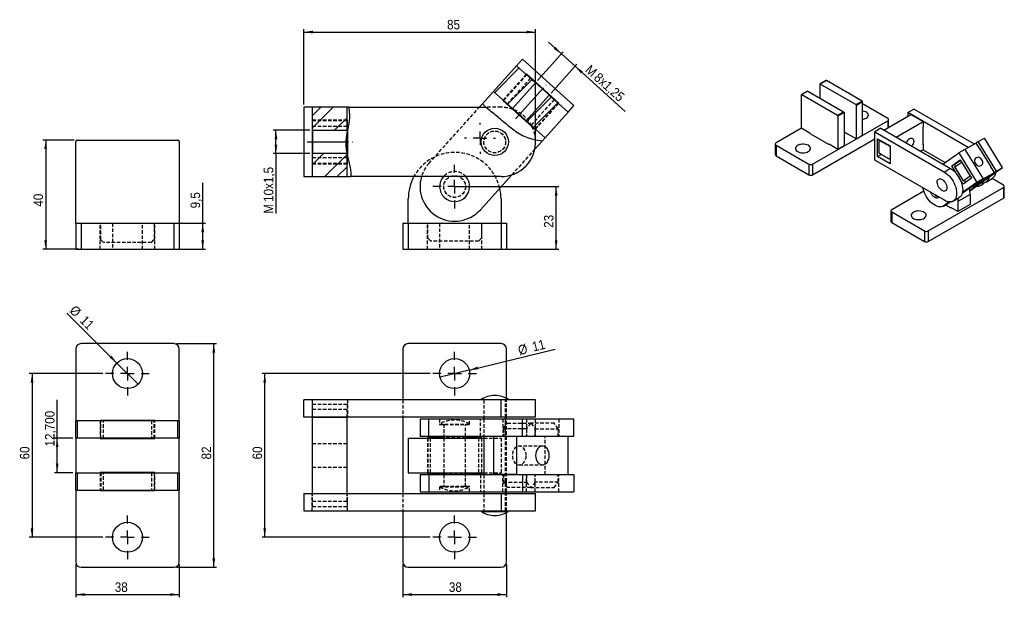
# Model space of a CAD drawing. Extents: x 29 to 390, y 68 to 280.
import ezdxf

# ---------------------------------------------------------------- set-up
doc = ezdxf.new("R2010")
doc.units = 0
for name, pattern in [('SLD-MISTA-LONGA', [19.05, 15.24, -1.27, 1.27, -1.27]), ('SLD-SÓLIDA', [0]), ('SLD-TRACEJADA', [1.905, 1.27, -0.635])]:
    doc.linetypes.add(name, pattern=pattern)
doc.layers.get('0').update_dxf_attribs({"linetype": 'CONTINUOUS'})
doc.styles.add('SLDTEXTSTYLE0', font='GOTHIC.TTF', dxfattribs={"width": 0.913})
doc.dimstyles.new('SLDDIMSTYLE0', dxfattribs={"dimtxt": 3.5, "dimasz": 3.302, "dimexe": 0, "dimexo": 0.0625, "dimgap": 0.875, "dimtad": 1, "dimrnd": 1e-09, "dimzin": 12, "dimtxsty": 'SLDTEXTSTYLE0', "dimsah": 1, "dimcen": 0.09, "dimazin": 3, "dimtfac": 1, "dimtofl": 0, "dimtmove": 0, "dimatfit": 3, "dimtolj": 1, "dimtzin": 12})
doc.dimstyles.new('SLDDIMSTYLE1', dxfattribs={"dimtxt": 3.5, "dimasz": 3.302, "dimexe": 0, "dimexo": 0.0625, "dimgap": 0.875, "dimtad": 1, "dimrnd": 1e-09, "dimzin": 12, "dimtxsty": 'SLDTEXTSTYLE0', "dimblk1": 'NONE', "dimsah": 1, "dimcen": 0, "dimazin": 3, "dimtfac": 1, "dimtmove": 0, "dimatfit": 3, "dimtolj": 1, "dimtzin": 12})
doc.dimstyles.new('SLDDIMSTYLE2', dxfattribs={"dimtxt": 3.5, "dimasz": 3.302, "dimexe": 0, "dimexo": 0.0625, "dimgap": 0.875, "dimtad": 1, "dimdec": 1, "dimrnd": 1e-09, "dimzin": 12, "dimtxsty": 'SLDTEXTSTYLE0', "dimsah": 1, "dimcen": 0.09, "dimazin": 3, "dimtfac": 1, "dimtdec": 1, "dimtofl": 0, "dimtmove": 0, "dimatfit": 3, "dimtolj": 1, "dimtzin": 12})
doc.dimstyles.new('SLDDIMSTYLE3', dxfattribs={"dimtxt": 3.5, "dimasz": 3.302, "dimexe": 0, "dimexo": 0.0625, "dimgap": 0.875, "dimtad": 1, "dimdec": 1, "dimrnd": 1e-09, "dimzin": 12, "dimtxsty": 'SLDTEXTSTYLE0', "dimsah": 1, "dimcen": 0.09, "dimazin": 3, "dimtfac": 1, "dimtofl": 0, "dimtmove": 0, "dimatfit": 3, "dimtolj": 1, "dimtzin": 12})
doc.dimstyles.new('SLDDIMSTYLE4', dxfattribs={"dimtxt": 3.5, "dimasz": 3.302, "dimexe": 0, "dimexo": 0.0625, "dimgap": 0.875, "dimtad": 1, "dimrnd": 1e-09, "dimzin": 12, "dimtxsty": 'SLDTEXTSTYLE0', "dimsah": 1, "dimcen": 0.09, "dimazin": 3, "dimtfac": 1, "dimtmove": 0, "dimatfit": 3, "dimtolj": 1, "dimtzin": 12})

# ---------------------------------------------------------------- blocks, each defined once
blk = doc.blocks.new('*D1')
for p, q in [((49.75, 79.77), (49.75, 67.77)), ((87.75, 79.77), (87.75, 67.77)), ((49.75, 68.77), (87.75, 68.77))]:
    blk.add_line(p, q)
for points in [[(49.75, 68.77), (53.05, 68.26), (53.05, 69.28)], [(87.75, 68.77), (84.45, 69.28), (84.45, 68.26)]]:
    blk.add_solid(points)
at = {"insert": (64.1, 73.24, -28.99), "char_height": 3.5, "attachment_point": 1, "style": 'SLDTEXTSTYLE0'}
blk.add_mtext('38', dxfattribs=at)
blk = doc.blocks.new('*D2')
for p, q in [((169.75, 79.77), (169.75, 67.77)), ((207.75, 79.77), (207.75, 67.77)), ((169.75, 68.77), (207.75, 68.77))]:
    blk.add_line(p, q)
for points in [[(169.75, 68.77), (173.05, 68.26), (173.05, 69.28)], [(207.75, 68.77), (204.45, 69.28), (204.45, 68.26)]]:
    blk.add_solid(points)
at = {"insert": (186.64, 73.24, -28.99), "char_height": 3.5, "attachment_point": 1, "style": 'SLDTEXTSTYLE0'}
blk.add_mtext('38', dxfattribs=at)
blk = doc.blocks.new('*D3')
for p, q in [((59.75, 149.77), (32.75, 149.77)), ((33.75, 149.77), (33.75, 89.77)), ((59.75, 89.77), (32.75, 89.77))]:
    blk.add_line(p, q)
for points in [[(33.75, 149.77), (33.24, 146.47), (34.26, 146.47)], [(33.75, 89.77), (34.26, 93.07), (33.24, 93.07)]]:
    blk.add_solid(points)
at = {"insert": (29.28, 118.31, -28.99), "char_height": 3.5, "attachment_point": 1, "rotation": 90, "style": 'SLDTEXTSTYLE0'}
blk.add_mtext('60', dxfattribs=at)
blk = doc.blocks.new('*D4')
for p, q in [((179.75, 149.77), (118.1, 149.77)), ((119.1, 89.77), (119.1, 149.77)), ((179.75, 89.77), (118.1, 89.77))]:
    blk.add_line(p, q)
for points in [[(119.1, 149.77), (118.59, 146.47), (119.61, 146.47)], [(119.1, 89.77), (119.61, 93.07), (118.59, 93.07)]]:
    blk.add_solid(points)
at = {"insert": (114.63, 118.31, -28.99), "char_height": 3.5, "attachment_point": 1, "rotation": 90, "style": 'SLDTEXTSTYLE0'}
blk.add_mtext('60', dxfattribs=at)
blk = doc.blocks.new('*D5')
for p, q in [((42.96, 126.12), (42.96, 140.12)), ((48.75, 126.12), (41.96, 126.12)), ((42.96, 113.42), (42.96, 126.12)), ((48.75, 113.42), (41.96, 113.42))]:
    blk.add_line(p, q)
for points in [[(42.96, 126.12), (42.45, 122.82), (43.47, 122.82)], [(42.96, 113.42), (43.47, 116.72), (42.45, 116.72)]]:
    blk.add_solid(points)
at = {"insert": (38.49, 123.06, -28.99), "char_height": 3.5, "attachment_point": 1, "rotation": 90, "style": 'SLDTEXTSTYLE0'}
blk.add_mtext('12,700', dxfattribs=at)
blk = doc.blocks.new('*D7')
for q in [(46.56, 171.95), (72.64, 145.88)]:
    blk.add_line((64.86, 153.66), q)
blk.add_solid([(64.86, 153.66), (62.88, 156.35), (62.16, 155.63)])
at = {"char_height": 3.5, "attachment_point": 1, "rotation": 315, "style": 'SLDTEXTSTYLE0'}
for s, insert in [('%%c', (49.71, 175.1, -28.99)), ('11', (53.48, 171.41, -28.99))]:
    blk.add_mtext(s, dxfattribs=dict(at, insert=insert))
blk = doc.blocks.new('_NONE')
blk = doc.blocks.new('*D8')
for q in [(225.66, 158.73), (183.4, 148.47)]:
    blk.add_line((194.09, 151.06), q)
blk.add_solid([(194.09, 151.06), (197.42, 151.35), (197.18, 152.34)])
at = {"char_height": 3.5, "attachment_point": 1, "rotation": 13.6471, "style": 'SLDTEXTSTYLE0'}
for s, insert in [('%%c', (211.69, 159.93, -28.99)), ('11', (216.81, 161.22, -28.99))]:
    blk.add_mtext(s, dxfattribs=dict(at, insert=insert))
blk = doc.blocks.new('*D9')
for p, q in [((86.75, 160.77), (101.41, 160.77)), ((100.41, 78.77), (100.41, 160.77)), ((86.75, 78.77), (101.41, 78.77))]:
    blk.add_line(p, q)
for points in [[(100.41, 160.77), (99.9, 157.47), (100.92, 157.47)], [(100.41, 78.77), (100.92, 82.07), (99.9, 82.07)]]:
    blk.add_solid(points)
at = {"insert": (95.94, 118.31, -28.99), "char_height": 3.5, "attachment_point": 1, "rotation": 90, "style": 'SLDTEXTSTYLE0'}
blk.add_mtext('82', dxfattribs=at)
blk = doc.blocks.new('SW_CENTERMARKSYMBOL_0')
at = {"color": 0}
for p, q in [((0, 5), (0, 8)), ((-5, 0), (-8, 0)), ((0, 0), (-2.5, 0)), ((0, 0), (0, 2.5)), ((0, 0), (0, -2.5)), ((0, 0), (2.5, 0)), ((5, 0), (8, 0)), ((0, -5), (0, -8))]:
    blk.add_line(p, q, dxfattribs=at)
blk = doc.blocks.new('SW_CENTERMARKSYMBOL_1')
at = {"color": 0}
for p, q in [((0, 5), (0, 8)), ((-5, 0), (-8, 0)), ((0, 0), (-2.5, 0)), ((0, 0), (0, 2.5)), ((0, 0), (0, -2.5)), ((0, 0), (2.5, 0)), ((5, 0), (8, 0)), ((0, -5), (0, -8))]:
    blk.add_line(p, q, dxfattribs=at)
blk = doc.blocks.new('SW_CENTERMARKSYMBOL_2')
at = {"color": 0}
for p, q in [((0, 5), (0, 8)), ((-5, 0), (-8, 0)), ((0, 0), (-2.5, 0)), ((0, 0), (0, 2.5)), ((0, 0), (0, -2.5)), ((0, 0), (2.5, 0)), ((5, 0), (8, 0)), ((0, -5), (0, -8))]:
    blk.add_line(p, q, dxfattribs=at)
blk = doc.blocks.new('SW_CENTERMARKSYMBOL_3')
at = {"color": 0}
for p, q in [((0, 5), (0, 8)), ((-5, 0), (-8, 0)), ((0, 0), (-2.5, 0)), ((0, 0), (0, 2.5)), ((0, 0), (0, -2.5)), ((0, 0), (2.5, 0)), ((5, 0), (8, 0)), ((0, -5), (0, -8))]:
    blk.add_line(p, q, dxfattribs=at)
blk = doc.blocks.new('*D14')
for p, q in [((49.25, 235.37), (37.75, 235.37)), ((38.75, 235.37), (38.75, 195.35)), ((50.75, 195.35), (37.75, 195.35))]:
    blk.add_line(p, q)
for points in [[(38.75, 235.37), (38.24, 232.07), (39.26, 232.07)], [(38.75, 195.35), (39.26, 198.65), (38.24, 198.65)]]:
    blk.add_solid(points)
at = {"insert": (34.28, 210.98, 0.1), "char_height": 3.5, "attachment_point": 1, "rotation": 90, "style": 'SLDTEXTSTYLE0'}
blk.add_mtext('40', dxfattribs=at)
blk = doc.blocks.new('*D15')
for p, q in [((96.35, 204.87), (96.35, 219.65)), ((86.75, 204.87), (97.35, 204.87)), ((96.35, 195.35), (96.35, 204.87)), ((86.75, 195.35), (97.35, 195.35))]:
    blk.add_line(p, q)
for points in [[(96.35, 204.87), (95.84, 201.57), (96.86, 201.57)], [(96.35, 195.35), (96.86, 198.65), (95.84, 198.65)]]:
    blk.add_solid(points)
at = {"insert": (91.88, 210.34, 0.1), "char_height": 3.5, "attachment_point": 1, "rotation": 90, "style": 'SLDTEXTSTYLE0'}
blk.add_mtext('9,5', dxfattribs=at)
blk = doc.blocks.new('*D16')
for p, q in [((189.75, 218.35), (226.97, 218.35)), ((225.97, 195.35), (225.97, 218.35)), ((206.75, 195.35), (226.97, 195.35))]:
    blk.add_line(p, q)
for points in [[(225.97, 218.35), (225.47, 215.05), (226.48, 215.05)], [(225.97, 195.35), (226.48, 198.65), (225.47, 198.65)]]:
    blk.add_solid(points)
at = {"insert": (221.5, 203.22, 0.1), "char_height": 3.5, "attachment_point": 1, "rotation": 90, "style": 'SLDTEXTSTYLE0'}
blk.add_mtext('23', dxfattribs=at)
blk = doc.blocks.new('*D17')
for p, q in [((135.6, 238.96), (122.21, 238.96)), ((123.21, 230.46), (123.21, 238.96)), ((135.6, 230.46), (122.21, 230.46)), ((123.21, 230.46), (123.21, 208.43))]:
    blk.add_line(p, q)
for points in [[(123.21, 238.96), (122.7, 235.66), (123.72, 235.66)], [(123.21, 230.46), (123.72, 233.76), (122.7, 233.76)]]:
    blk.add_solid(points)
at = {"char_height": 3.5, "attachment_point": 1, "rotation": 90, "style": 'SLDTEXTSTYLE0'}
for s, insert in [('10x1,5', (118.74, 212.72, 0.1)), ('M', (118.74, 208.43, 0.1))]:
    blk.add_mtext(s, dxfattribs=dict(at, insert=insert))
blk = doc.blocks.new('*D18')
for p, q in [((227.88, 266.97), (223.16, 271.22)), ((219.08, 257.18), (228.55, 267.72)), ((227.88, 266.97), (232.94, 262.43)), ((224.13, 252.63), (233.61, 263.17)), ((232.94, 262.43), (251.32, 245.91))]:
    blk.add_line(p, q)
for points in [[(227.88, 266.97), (225.77, 269.56), (225.09, 268.8)], [(232.94, 262.43), (235.06, 259.84), (235.74, 260.6)]]:
    blk.add_solid(points)
at = {"char_height": 3.5, "attachment_point": 1, "rotation": 318.0477, "style": 'SLDTEXTSTYLE0'}
for s, insert in [('M', (238.68, 263.28, 0.1)), ('8x1,25', (241.87, 260.41, 0.1))]:
    blk.add_mtext(s, dxfattribs=dict(at, insert=insert))
blk = doc.blocks.new('*D19')
for p, q in [((133.45, 248.41), (133.45, 275.99)), ((133.45, 274.99), (218.45, 274.99)), ((218.45, 235.71), (218.45, 275.99))]:
    blk.add_line(p, q)
for points in [[(133.45, 274.99), (136.76, 274.48), (136.76, 275.5)], [(218.45, 274.99), (215.15, 275.5), (215.15, 274.48)]]:
    blk.add_solid(points)
at = {"insert": (185.96, 279.46, 0.1), "char_height": 3.5, "attachment_point": 1, "style": 'SLDTEXTSTYLE0'}
blk.add_mtext('85', dxfattribs=at)
blk = doc.blocks.new('SW_CENTERMARKSYMBOL_4')
at = {"color": 0}
for p, q in [((0, 5), (0, 8)), ((-5, 0), (-8, 0)), ((0, 0), (-2.5, 0)), ((0, 0), (0, 2.5)), ((0, 0), (0, -2.5)), ((0, 0), (2.5, 0)), ((5, 0), (8, 0)), ((0, -5), (0, -8))]:
    blk.add_line(p, q, dxfattribs=at)
blk = doc.blocks.new('SW_CENTERMARKSYMBOL_5')
at = {"color": 0}
for p, q in [((0, 5), (0, 5.675)), ((-5, 0), (-5.675, 0)), ((0, 0), (-2.5, 0)), ((0, 0), (0, 2.5)), ((0, 0), (0, -2.5)), ((0, 0), (2.5, 0)), ((5, 0), (5.675, 0)), ((0, -5), (0, -5.675))]:
    blk.add_line(p, q, dxfattribs=at)

msp = doc.modelspace()

# ---------------------------------------------------------------- hatches: boundary and pattern name
at = {"linetype": 'SLD-SÓLIDA'}
h = msp.add_hatch(dxfattribs=at)
h.set_pattern_fill('ANSI32', style=0)
h.paths.add_polyline_path([(211.491, 262.649), (203.001, 253.204), (209.918, 246.987), (218.408, 256.432)], flags=0)
h = msp.add_hatch(dxfattribs=at)
h.set_pattern_fill('ANSI32', style=0)
h.paths.add_polyline_path([(221.891, 236.224), (230.381, 245.669), (223.465, 251.886), (214.975, 242.441)], flags=0)
h = msp.add_hatch(dxfattribs=at)
h.set_pattern_fill('ANSI32', style=0)
h.paths.add_polyline_path([(149.305, 247.411), (136.605, 247.411), (136.605, 238.961), (149.305, 238.961)], flags=0)
h = msp.add_hatch(dxfattribs=at)
h.set_pattern_fill('ANSI32', style=0)
edge = h.paths.add_edge_path(flags=0)
edge.add_line((149.305, 222.011), (149.305, 230.254))
edge.add_spline(control_points=[(149.305, 230.254), (149.29, 230.323), (149.276, 230.392), (149.262, 230.461)], knot_values=[0.809937, 0.809937, 0.809937, 0.809937, 0.8114882, 0.8114882, 0.8114882, 0.8114882], weights=[1, 1, 1, 1], degree=3, periodic=0)
edge.add_line((149.262, 230.461), (136.605, 230.461))
edge.add_line((136.605, 230.461), (136.605, 222.011))
edge.add_line((136.605, 222.011), (149.305, 222.011))

# ---------------------------------------------------------------- linework, layer by layer
at = {"color": 7, "linetype": 'SLD-SÓLIDA'}
for p, q in [((213.597, 264.992), (211.491, 262.649)), ((232.487, 248.012), (213.597, 264.992)), ((211.491, 262.649), (203.001, 253.204)), ((211.491, 262.649), (218.408, 256.432)), ((209.918, 246.987), (218.408, 256.432)), ((215.087, 259.619), (214.987, 259.507)), ((226.986, 248.923), (215.087, 259.619)), ((324.947, 257.252), (322.702, 255.956)), ((325.072, 257.239), (322.827, 255.943)), ((338.154, 249.687), (325.072, 257.239)), ((203.001, 253.204), (198.95, 248.698)), ((203.001, 253.204), (209.918, 246.987)), ((318.212, 253.363), (315.967, 252.067)), ((318.337, 253.351), (316.092, 252.055)), ((318.337, 253.351), (331.419, 245.799)), ((322.651, 255.841), (322.651, 250.861)), ((335.909, 248.391), (322.827, 255.943)), ((206.497, 250.062), (206.396, 249.951)), ((206.396, 249.951), (218.296, 239.255)), ((223.465, 251.886), (214.975, 242.441)), ((223.465, 251.886), (230.381, 245.669)), ((315.915, 239.705), (315.915, 251.953)), ((316.092, 252.055), (329.174, 244.503)), ((335.909, 248.391), (338.154, 249.687)), ((338.331, 249.381), (336.086, 248.085)), ((338.331, 237.133), (338.331, 249.381)), ((136.605, 247.411), (133.455, 247.411)), ((133.455, 247.411), (133.455, 222.011)), ((149.305, 247.411), (136.605, 247.411)), ((136.605, 238.961), (136.605, 247.411)), ((149.305, 238.961), (149.305, 247.411)), ((149.901, 247.411), (149.305, 247.411)), ((149.901, 247.411), (200.202, 247.411)), ((197.794, 247.411), (198.95, 248.698)), ((200.196, 247.464), (198.95, 248.698)), ((210.444, 246.514), (210.057, 246.661)), ((221.891, 236.224), (230.381, 245.669)), ((226.886, 248.811), (226.986, 248.923)), ((230.381, 245.669), (232.487, 248.012)), ((329.174, 244.503), (331.419, 245.799)), ((336.086, 235.837), (336.086, 248.085)), ((347.629, 243.317), (338.331, 248.685)), ((354.95, 245.436), (357.195, 246.732)), ((379.397, 233.915), (357.195, 246.732)), ((136.605, 242.711), (136.455, 242.711)), ((136.455, 242.711), (136.455, 226.711)), ((149.455, 242.711), (149.305, 242.711)), ((149.455, 238.981), (149.455, 242.711)), ((214.975, 242.441), (221.891, 236.224)), ((320.052, 226.581), (347.629, 242.501)), ((331.596, 245.493), (329.35, 244.197)), ((329.35, 244.197), (329.35, 231.949)), ((331.596, 245.493), (331.596, 233.245)), ((346.164, 239.078), (356.064, 244.793)), ((347.922, 240.093), (347.922, 242.909)), ((350.655, 236.486), (360.554, 242.201)), ((377.152, 232.619), (354.95, 245.436)), ((354.95, 245.436), (354.95, 244.15)), ((356.064, 244.793), (360.554, 242.201)), ((360.554, 242.201), (360.554, 240.2)), ((136.605, 238.961), (136.605, 230.461)), ((136.605, 238.961), (149.305, 238.961)), ((149.305, 238.961), (149.305, 238.243)), ((149.455, 238.981), (149.455, 229.57)), ((217.18, 240.258), (216.993, 240.627)), ((218.296, 239.255), (218.396, 239.366)), ((315.915, 239.705), (306.617, 234.337)), ((319.168, 237.827), (315.915, 239.705)), ((331.596, 238.378), (332.859, 237.648)), ((345.051, 239.721), (342.806, 238.425)), ((342.806, 238.425), (368.368, 223.668)), ((342.806, 228.055), (342.806, 238.425)), ((345.051, 239.721), (370.613, 224.964)), ((346.164, 239.078), (350.655, 236.486)), ((360.607, 240.251), (360.554, 240.282)), ((360.554, 240.2), (360.607, 240.231)), ((360.607, 233.719), (360.607, 240.251)), ((49.748, 204.875), (49.748, 234.875)), ((50.248, 235.375), (87.248, 235.375)), ((87.748, 234.875), (87.748, 204.875)), ((149.305, 230.254), (149.305, 238.243)), ((220.829, 235.043), (218.183, 232.099)), ((220.829, 235.043), (218.524, 235.387)), ((220.829, 235.043), (221.891, 236.224)), ((319.097, 237.868), (319.053, 237.842)), ((319.053, 237.842), (326.124, 233.76)), ((319.168, 237.776), (319.168, 237.827)), ((320.052, 222.692), (342.806, 235.828)), ((332.833, 237.715), (336.086, 235.837)), ((332.833, 237.664), (332.833, 237.715)), ((332.859, 237.648), (332.904, 237.674)), ((336.086, 235.837), (338.331, 237.133)), ((343.866, 235.894), (348.463, 233.24)), ((343.866, 229.361), (343.866, 235.894)), ((344.467, 235.281), (344.582, 235.48)), ((348.463, 232.975), (344.467, 235.281)), ((344.467, 230.545), (344.467, 235.281)), ((380.81, 234.828), (380.066, 234.301)), ((380.81, 234.828), (383.055, 236.124)), ((387.489, 224.04), (380.81, 234.828)), ((389.734, 225.336), (383.055, 236.124)), ((306.324, 233.929), (306.324, 230.04)), ((306.617, 233.521), (318.638, 226.581)), ((306.617, 233.521), (306.617, 229.632)), ((329.35, 231.949), (326.098, 233.827)), ((326.098, 233.827), (326.098, 233.776)), ((326.124, 233.76), (326.168, 233.786)), ((331.596, 233.245), (329.35, 231.949)), ((348.463, 233.24), (348.463, 226.708)), ((360.554, 231.831), (359.636, 231.301)), ((360.607, 233.862), (360.554, 233.831)), ((360.554, 233.831), (360.554, 231.831)), ((360.554, 233.75), (360.607, 233.719)), ((360.554, 231.831), (368.646, 227.159)), ((375.86, 231.97), (373.615, 230.674)), ((375.86, 231.97), (382.539, 221.182)), ((380.066, 234.301), (375.904, 231.899)), ((381.354, 232.22), (380.066, 234.301)), ((381.337, 232.33), (381.301, 232.305)), ((385.544, 225.534), (381.337, 232.33)), ((381.391, 232.241), (381.354, 232.22)), ((149.262, 230.461), (136.605, 230.461)), ((136.605, 222.011), (136.605, 230.461)), ((149.305, 222.011), (149.305, 230.254)), ((149.455, 226.711), (149.455, 229.57)), ((306.617, 229.632), (318.638, 222.692)), ((368.368, 213.298), (342.806, 228.055)), ((343.866, 229.361), (345.192, 230.127)), ((348.463, 226.708), (343.866, 229.361)), ((344.467, 230.545), (348.463, 228.239)), ((345.175, 230.137), (344.467, 230.545)), ((348.463, 228.239), (345.175, 230.137)), ((367.821, 226.576), (373.615, 230.674)), ((371.069, 226.003), (374.142, 228.176)), ((372.413, 226.668), (374.265, 227.978)), ((373.615, 230.674), (380.294, 219.886)), ((374.142, 228.176), (378.349, 221.381)), ((136.455, 226.711), (136.605, 226.711)), ((149.305, 226.711), (149.455, 226.711)), ((318.638, 226.581), (318.638, 222.692)), ((320.052, 226.581), (320.052, 222.692)), ((370.613, 224.964), (368.368, 223.668)), ((371.069, 226.003), (373.264, 227.27)), ((373.424, 222.2), (371.069, 226.003)), ((374.751, 227.192), (372.231, 225.41)), ((372.231, 225.41), (372.413, 226.668)), ((372.231, 225.41), (375.281, 220.483)), ((377.65, 217.08), (387.489, 224.04)), ((377.694, 216.819), (389.734, 225.336)), ((385.456, 225.594), (385.493, 225.616)), ((386.744, 223.513), (385.456, 225.594)), ((385.508, 225.509), (385.544, 225.534)), ((387.489, 224.04), (389.734, 225.336)), ((133.455, 222.011), (136.605, 222.011)), ((136.605, 222.011), (149.305, 222.011)), ((149.305, 222.011), (150.57, 222.011)), ((205.755, 222.011), (150.57, 222.011)), ((209.672, 222.631), (198.193, 209.86)), ((375.276, 219.207), (373.796, 221.599)), ((382.539, 221.182), (374.906, 215.783)), ((378.349, 221.381), (375.276, 219.207)), ((375.281, 220.483), (377.801, 222.266)), ((376.476, 220.056), (375.281, 220.483)), ((378.793, 218.532), (383.742, 221.39)), ((381.794, 220.655), (378.793, 218.532)), ((382.539, 221.182), (380.294, 219.886)), ((381.794, 220.655), (386.744, 223.513)), ((383.687, 219.995), (385.932, 221.291)), ((386.744, 223.513), (383.742, 221.39)), ((390.056, 218.825), (385.858, 221.248)), ((362.478, 202.089), (390.056, 218.009)), ((380.294, 219.886), (375, 216.141)), ((390.056, 218.009), (390.056, 214.12)), ((390.348, 214.528), (390.348, 218.417)), ((171.748, 204.875), (171.748, 213.875)), ((205.748, 213.875), (205.748, 204.875)), ((360.832, 216.65), (349.043, 209.845)), ((362.478, 198.2), (390.056, 214.12)), ((371.542, 212.984), (373.787, 214.28)), ((377.805, 215.427), (373.315, 212.835)), ((377.805, 215.427), (377.805, 211.753)), ((368.004, 211.204), (370.249, 212.5)), ((370.131, 212.697), (368.169, 211.309)), ((370.414, 212.605), (368.169, 211.309)), ((368.837, 211.685), (370.787, 210.559)), ((370.414, 212.605), (370.249, 212.5)), ((370.535, 212.691), (370.414, 212.605)), ((373.315, 209.161), (370.769, 210.63)), ((370.769, 210.63), (370.769, 210.569)), ((370.787, 210.559), (370.84, 210.59)), ((373.315, 212.835), (373.315, 209.161)), ((377.805, 211.753), (373.315, 209.161)), ((348.75, 209.436), (348.75, 205.548)), ((349.043, 209.028), (361.064, 202.089)), ((349.043, 209.028), (349.043, 205.139)), ((49.748, 204.875), (49.748, 195.35)), ((49.748, 204.875), (51.748, 204.875)), ((51.748, 204.875), (51.748, 195.35)), ((51.748, 204.875), (85.748, 204.875)), ((85.748, 204.875), (85.748, 195.35)), ((85.748, 204.875), (87.748, 204.875)), ((87.748, 204.875), (87.748, 195.35)), ((169.748, 204.875), (169.748, 195.35)), ((169.748, 204.875), (171.748, 204.875)), ((171.748, 204.875), (171.748, 195.35)), ((171.748, 204.875), (205.748, 204.875)), ((205.748, 204.875), (205.748, 195.35)), ((205.748, 204.875), (207.748, 204.875)), ((207.748, 204.875), (207.748, 195.35)), ((349.043, 205.139), (361.064, 198.2)), ((361.064, 202.089), (361.064, 198.2)), ((362.478, 202.089), (362.478, 198.2)), ((49.748, 195.35), (51.748, 195.35)), ((51.748, 195.35), (85.748, 195.35)), ((85.748, 195.35), (87.748, 195.35)), ((169.748, 195.35), (171.748, 195.35)), ((171.748, 195.35), (205.748, 195.35)), ((205.748, 195.35), (207.748, 195.35)), ((85.748, 160.767), (51.748, 160.767)), ((205.748, 160.767), (171.748, 160.767)), ((49.748, 158.767), (49.748, 132.467)), ((87.748, 132.467), (87.748, 158.767)), ((169.748, 158.767), (169.748, 140.117)), ((207.748, 140.689), (207.748, 158.767)), ((133.455, 133.767), (133.455, 140.117)), ((205.755, 140.117), (133.455, 140.117)), ((198.532, 140.267), (198.455, 140.267)), ((198.532, 140.267), (208.455, 140.267)), ((199.486, 140.267), (199.486, 140.117)), ((205.755, 133.767), (205.755, 140.117)), ((218.455, 140.117), (205.755, 140.117)), ((207.424, 140.117), (207.424, 140.267)), ((207.748, 140.117), (207.748, 140.267)), ((218.455, 133.767), (218.455, 140.117)), ((205.755, 133.767), (133.455, 133.767)), ((136.605, 133.767), (149.305, 133.767)), ((136.605, 105.767), (136.605, 133.767)), ((149.305, 105.767), (149.305, 133.767)), ((169.748, 133.767), (169.748, 105.767)), ((199.486, 133.767), (199.486, 133.117)), ((218.455, 133.767), (205.755, 133.767)), ((207.424, 133.117), (207.424, 133.767)), ((207.748, 133.117), (207.748, 133.767)), ((49.748, 126.117), (49.748, 132.467)), ((49.748, 132.467), (50.248, 132.467)), ((50.248, 132.467), (50.248, 126.117)), ((87.248, 132.467), (50.248, 132.467)), ((58.748, 132.592), (58.748, 132.467)), ((78.748, 132.592), (58.748, 132.592)), ((78.748, 132.467), (78.748, 132.592)), ((87.248, 126.117), (87.248, 132.467)), ((87.248, 132.467), (87.748, 132.467)), ((87.748, 132.467), (87.748, 126.117)), ((176.048, 133.117), (176.048, 126.767)), ((179.303, 133.117), (176.048, 133.117)), ((179.303, 126.767), (179.303, 133.117)), ((213.597, 133.117), (179.303, 133.117)), ((213.597, 126.767), (213.597, 133.117)), ((232.487, 133.117), (213.597, 133.117)), ((232.487, 126.767), (232.487, 133.117)), ((179.303, 126.767), (176.048, 126.767)), ((213.597, 126.767), (179.303, 126.767)), ((184.779, 126.767), (184.779, 126.117)), ((192.716, 126.117), (192.716, 126.767)), ((199.486, 126.767), (199.486, 112.767)), ((211.491, 126.767), (203.001, 126.767)), ((203.001, 126.767), (203.001, 112.767)), ((211.491, 126.767), (211.491, 112.767)), ((232.487, 126.767), (213.597, 126.767)), ((230.381, 112.767), (230.381, 126.767)), ((50.248, 126.117), (49.748, 126.117)), ((49.748, 126.117), (49.748, 113.417)), ((87.248, 126.117), (50.248, 126.117)), ((58.748, 126.117), (58.748, 125.992)), ((58.748, 125.992), (78.748, 125.992)), ((78.748, 125.992), (78.748, 126.117)), ((87.748, 126.117), (87.248, 126.117)), ((87.748, 113.417), (87.748, 126.117)), ((171.748, 126.117), (171.748, 113.417)), ((171.748, 126.117), (199.486, 126.117)), ((178.748, 126.267), (178.748, 126.117)), ((184.779, 126.267), (178.748, 126.267)), ((198.748, 126.267), (192.716, 126.267)), ((198.748, 126.117), (198.748, 126.267)), ((49.748, 107.067), (49.748, 113.417)), ((49.748, 113.417), (50.248, 113.417)), ((50.248, 113.417), (50.248, 107.067)), ((50.248, 113.417), (87.248, 113.417)), ((58.748, 113.542), (58.748, 113.417)), ((78.748, 113.542), (58.748, 113.542)), ((78.748, 113.417), (78.748, 113.542)), ((87.248, 107.067), (87.248, 113.417)), ((87.248, 113.417), (87.748, 113.417)), ((87.748, 113.417), (87.748, 107.067)), ((171.748, 113.417), (199.486, 113.417)), ((176.048, 112.767), (176.048, 106.417)), ((176.048, 112.767), (179.303, 112.767)), ((178.748, 113.417), (178.748, 113.267)), ((178.748, 113.267), (184.779, 113.267)), ((179.303, 112.767), (179.303, 106.417)), ((179.303, 112.767), (213.597, 112.767)), ((184.779, 113.417), (184.779, 112.767)), ((192.716, 112.767), (192.716, 113.417)), ((192.716, 113.267), (198.748, 113.267)), ((198.748, 113.267), (198.748, 113.417)), ((211.491, 112.767), (203.001, 112.767)), ((213.597, 112.767), (213.597, 106.417)), ((213.597, 112.767), (232.487, 112.767)), ((232.487, 112.767), (232.487, 106.417)), ((50.248, 107.067), (49.748, 107.067)), ((49.748, 107.067), (49.748, 80.767)), ((50.248, 107.067), (87.248, 107.067)), ((58.748, 107.067), (58.748, 106.942)), ((58.748, 106.942), (78.748, 106.942)), ((78.748, 106.942), (78.748, 107.067)), ((87.748, 107.067), (87.248, 107.067)), ((87.748, 80.767), (87.748, 107.067)), ((133.455, 105.767), (133.455, 99.417)), ((133.455, 105.767), (205.755, 105.767)), ((136.605, 105.767), (149.305, 105.767)), ((176.048, 106.417), (179.303, 106.417)), ((179.303, 106.417), (213.597, 106.417)), ((199.486, 106.417), (199.486, 105.767)), ((205.755, 105.767), (205.755, 99.417)), ((205.755, 105.767), (218.455, 105.767)), ((207.424, 105.767), (207.424, 106.417)), ((207.748, 105.767), (207.748, 106.417)), ((213.597, 106.417), (232.487, 106.417)), ((218.455, 99.417), (218.455, 105.767)), ((133.455, 99.417), (205.755, 99.417)), ((169.748, 99.417), (169.748, 80.767)), ((198.532, 99.267), (198.455, 99.267)), ((198.532, 99.267), (208.455, 99.267)), ((199.486, 99.417), (199.486, 99.267)), ((205.755, 99.417), (218.455, 99.417)), ((207.424, 99.267), (207.424, 99.417)), ((207.748, 99.267), (207.748, 99.417)), ((207.748, 80.767), (207.748, 98.845)), ((51.748, 78.767), (85.748, 78.767)), ((171.748, 78.767), (205.748, 78.767))]:
    msp.add_line(p, q, dxfattribs=at)
at = {"color": 7, "linetype": 'SLD-TRACEJADA'}
for p, q in [((214.987, 259.507), (206.497, 250.062)), ((215.136, 259.374), (206.645, 249.929)), ((208.133, 248.592), (216.623, 258.037)), ((225.25, 250.282), (216.76, 240.837)), ((179.303, 226.84), (197.794, 247.411)), ((200.469, 247.193), (200.196, 247.464)), ((205.755, 247.411), (200.202, 247.411)), ((226.737, 248.945), (218.247, 239.5)), ((218.396, 239.366), (226.886, 248.811)), ((149.305, 242.711), (136.605, 242.711)), ((136.605, 242.511), (149.305, 242.511)), ((136.605, 240.511), (149.305, 240.511)), ((218.524, 235.387), (218.235, 235.43)), ((218.183, 232.099), (209.672, 222.631)), ((149.305, 228.911), (136.605, 228.911)), ((136.605, 226.911), (149.305, 226.911)), ((136.605, 226.711), (149.305, 226.711)), ((51.748, 204.875), (51.748, 195.35)), ((58.748, 195.35), (58.748, 204.875)), ((58.948, 198.875), (58.948, 204.875)), ((63.248, 204.875), (63.248, 195.35)), ((74.248, 195.35), (74.248, 204.875)), ((78.548, 204.875), (78.548, 198.875)), ((78.748, 195.35), (78.748, 204.875)), ((85.748, 204.875), (85.748, 195.35)), ((171.748, 204.875), (171.748, 195.35)), ((178.748, 195.35), (178.748, 204.875)), ((178.948, 199.375), (178.948, 204.875)), ((183.248, 204.875), (183.248, 195.35)), ((194.248, 195.35), (194.248, 204.875)), ((198.548, 204.875), (198.548, 199.375)), ((198.748, 195.35), (198.748, 204.875)), ((205.748, 204.875), (205.748, 195.35)), ((58.948, 198.875), (59.948, 197.875)), ((77.548, 197.875), (78.548, 198.875)), ((178.948, 199.375), (179.948, 198.375)), ((197.548, 198.375), (198.548, 199.375)), ((77.548, 197.875), (59.948, 197.875)), ((197.548, 198.375), (179.948, 198.375)), ((136.455, 140.117), (136.455, 133.767)), ((136.605, 138.567), (149.305, 138.567)), ((136.605, 136.567), (136.605, 138.567)), ((149.305, 138.567), (149.305, 136.567)), ((149.455, 140.117), (149.455, 133.767)), ((169.748, 140.117), (169.748, 133.767)), ((199.455, 140.117), (199.455, 133.767)), ((199.486, 140.117), (199.486, 133.767)), ((205.755, 133.767), (205.755, 140.117)), ((207.424, 133.767), (207.424, 140.117)), ((207.455, 133.767), (207.455, 140.117)), ((207.748, 140.267), (207.748, 140.689)), ((207.748, 133.767), (207.748, 140.117)), ((149.305, 136.567), (136.605, 136.567)), ((136.605, 133.767), (136.605, 136.567)), ((149.305, 133.767), (149.305, 136.567)), ((58.748, 132.467), (58.748, 126.117)), ((58.948, 126.117), (58.948, 132.467)), ((59.948, 126.117), (59.948, 132.467)), ((77.548, 132.467), (77.548, 126.117)), ((78.548, 126.117), (78.548, 132.467)), ((78.748, 126.117), (78.748, 132.467)), ((183.248, 133.117), (183.248, 131.117)), ((183.248, 131.267), (194.248, 131.267)), ((183.248, 131.117), (194.248, 131.117)), ((184.748, 131.117), (184.748, 126.767)), ((184.779, 131.267), (184.779, 126.767)), ((192.716, 126.767), (192.716, 131.267)), ((192.748, 126.767), (192.748, 131.117)), ((194.248, 131.117), (194.248, 133.117)), ((198.193, 126.767), (198.193, 133.117)), ((199.455, 133.117), (199.455, 126.767)), ((199.486, 133.117), (199.486, 126.767)), ((206.396, 133.117), (206.396, 126.767)), ((206.645, 129.567), (208.133, 131.567)), ((207.424, 106.417), (207.424, 133.117)), ((207.455, 126.767), (207.455, 133.117)), ((207.748, 106.417), (207.748, 133.117)), ((208.133, 131.567), (216.623, 131.567)), ((215.087, 133.117), (215.087, 126.767)), ((216.623, 131.567), (215.136, 129.567)), ((225.25, 131.567), (216.623, 131.567)), ((216.76, 131.567), (218.247, 129.567)), ((218.296, 133.117), (218.296, 126.767)), ((226.737, 129.567), (225.25, 131.567)), ((226.986, 133.117), (226.986, 126.767)), ((215.136, 129.567), (206.645, 129.567)), ((206.645, 129.567), (206.645, 126.767)), ((215.136, 129.567), (215.136, 126.767)), ((218.247, 129.567), (226.737, 129.567)), ((218.247, 126.767), (218.247, 129.567)), ((221.891, 112.767), (221.891, 126.767)), ((226.737, 126.767), (226.737, 129.567)), ((149.305, 124.017), (136.605, 124.017)), ((178.748, 126.117), (178.748, 113.417)), ((178.948, 126.117), (178.948, 113.417)), ((179.948, 113.417), (179.948, 126.117)), ((184.748, 126.117), (184.748, 113.417)), ((192.716, 126.267), (184.779, 126.267)), ((184.779, 126.117), (184.779, 113.417)), ((192.716, 113.417), (192.716, 126.117)), ((192.748, 113.417), (192.748, 126.117)), ((197.548, 126.117), (197.548, 113.417)), ((198.548, 126.117), (198.548, 113.417)), ((198.748, 113.417), (198.748, 126.117)), ((199.486, 126.117), (205.748, 126.117)), ((205.748, 126.117), (205.748, 113.417)), ((220.936, 123.167), (212.446, 123.167)), ((212.446, 116.367), (220.936, 116.367)), ((58.748, 113.417), (58.748, 107.067)), ((58.948, 113.417), (58.948, 107.067)), ((59.948, 107.067), (59.948, 113.417)), ((77.548, 113.417), (77.548, 107.067)), ((78.548, 113.417), (78.548, 107.067)), ((78.748, 107.067), (78.748, 113.417)), ((136.605, 115.517), (149.305, 115.517)), ((184.748, 112.767), (184.748, 108.417)), ((184.779, 113.267), (192.716, 113.267)), ((184.779, 112.767), (184.779, 108.267)), ((192.716, 108.267), (192.716, 112.767)), ((192.748, 108.417), (192.748, 112.767)), ((198.193, 112.767), (198.193, 106.417)), ((199.455, 112.767), (199.455, 106.417)), ((199.486, 113.417), (205.748, 113.417)), ((199.486, 112.767), (199.486, 106.417)), ((206.396, 106.417), (206.396, 112.767)), ((206.645, 112.767), (206.645, 109.967)), ((207.455, 106.417), (207.455, 112.767)), ((215.087, 106.417), (215.087, 112.767)), ((215.136, 112.767), (215.136, 109.967)), ((218.247, 109.967), (218.247, 112.767)), ((218.296, 106.417), (218.296, 112.767)), ((226.737, 109.967), (226.737, 112.767)), ((226.986, 106.417), (226.986, 112.767)), ((184.657, 108.417), (183.248, 108.417)), ((183.248, 108.417), (183.248, 106.417)), ((194.248, 108.417), (184.657, 108.417)), ((194.248, 106.417), (194.248, 108.417)), ((208.133, 107.967), (206.645, 109.967)), ((206.645, 109.967), (215.136, 109.967)), ((215.136, 109.967), (216.623, 107.967)), ((218.247, 109.967), (216.76, 107.967)), ((226.737, 109.967), (218.247, 109.967)), ((225.25, 107.967), (226.737, 109.967)), ((136.455, 99.417), (136.455, 105.767)), ((136.605, 102.967), (136.605, 105.767)), ((149.305, 102.967), (149.305, 105.767)), ((149.455, 99.417), (149.455, 105.767)), ((169.748, 105.767), (169.748, 99.417)), ((183.248, 108.267), (194.248, 108.267)), ((199.455, 105.767), (199.455, 99.417)), ((199.486, 105.767), (199.486, 99.417)), ((205.755, 105.767), (205.755, 99.417)), ((207.424, 99.417), (207.424, 105.767)), ((207.455, 99.417), (207.455, 105.767)), ((207.748, 99.417), (207.748, 105.767)), ((216.623, 107.967), (208.133, 107.967)), ((216.623, 107.967), (225.25, 107.967)), ((136.605, 102.967), (149.305, 102.967)), ((136.605, 100.967), (136.605, 102.967)), ((149.305, 102.967), (149.305, 100.967)), ((149.305, 100.967), (136.605, 100.967)), ((207.748, 98.845), (207.748, 99.267))]:
    msp.add_line(p, q, dxfattribs=at)
at = {"linetype": 'SLD-MISTA-LONGA'}
for p, q in [((211.109, 243.227), (222.273, 255.647)), ((134.605, 234.711), (151.283, 234.711))]:
    msp.add_line(p, q, dxfattribs=at)
at = {"color": 8, "linetype": 'SLD-SÓLIDA'}
msp.add_line((347.629, 242.501), (347.629, 239.924), dxfattribs=at)
at = {"color": 7, "linetype": 'SLD-SÓLIDA', "flags": 128}
for points in [[(223.465, 251.886), (223.41, 251.936), (223.246, 252.083), (222.982, 252.32), (222.628, 252.638), (222.201, 253.023), (221.718, 253.457), (221.201, 253.922), (220.672, 254.397), (220.155, 254.862), (219.672, 255.296), (219.244, 255.68), (218.891, 255.998), (218.626, 256.236), (218.463, 256.382), (218.408, 256.432)], [(214.975, 242.441), (214.92, 242.491), (214.756, 242.638), (214.492, 242.875), (214.138, 243.193), (213.711, 243.578), (213.228, 244.012), (212.711, 244.477), (212.182, 244.952), (211.665, 245.417), (211.182, 245.851), (210.754, 246.235), (210.401, 246.553), (210.136, 246.791), (209.973, 246.937), (209.918, 246.987)], [(339.674, 243.419), (340.026, 243.668), (340.283, 243.953), (340.437, 244.262), (340.479, 244.582), (340.408, 244.901), (340.229, 245.205), (339.946, 245.482), (339.573, 245.72), (339.125, 245.91), (338.619, 246.044), (338.331, 246.091)], [(355.604, 235.894), (355.951, 236.047), (356.279, 236.098), (356.57, 236.045), (356.81, 235.89), (356.984, 235.642), (357.084, 235.314), (357.104, 234.923), (357.044, 234.492), (356.906, 234.042), (356.697, 233.599), (356.43, 233.185), (356.412, 233.162)], [(318.461, 231.173), (318.813, 231.422), (319.07, 231.707), (319.223, 232.016), (319.266, 232.336), (319.195, 232.655), (319.015, 232.959), (318.733, 233.236), (318.36, 233.474), (317.912, 233.664), (317.406, 233.798), (316.864, 233.871), (316.308, 233.879), (315.76, 233.822), (315.243, 233.703), (314.779, 233.526), (314.385, 233.299), (314.079, 233.031), (313.873, 232.733), (313.774, 232.416), (313.789, 232.095), (313.914, 231.782), (314.147, 231.491), (314.476, 231.232), (314.889, 231.016), (315.368, 230.853), (315.895, 230.749), (316.447, 230.709), (317.002, 230.733), (317.537, 230.822), (318.03, 230.97), (318.461, 231.173)], [(381.824, 226.034), (382.105, 226.263), (382.305, 226.575), (382.412, 226.948), (382.418, 227.357), (382.322, 227.775), (382.132, 228.172), (381.86, 228.522), (381.524, 228.801), (381.148, 228.99), (380.757, 229.076), (380.378, 229.053), (380.036, 228.922), (379.755, 228.693), (379.555, 228.382), (379.448, 228.009), (379.442, 227.599), (379.537, 227.182), (379.728, 226.784), (380, 226.434), (380.336, 226.155), (380.712, 225.966), (381.103, 225.881), (381.482, 225.904), (381.824, 226.034)], [(370.613, 224.964), (371.199, 224.582), (371.775, 224.117), (372.331, 223.578), (372.858, 222.974), (373.346, 222.315), (373.788, 221.613), (374.175, 220.879), (374.501, 220.127), (374.761, 219.369), (374.95, 218.618), (375.064, 217.886), (375.103, 217.187), (375.064, 216.533), (374.95, 215.934), (374.761, 215.4), (374.501, 214.942), (374.175, 214.567), (373.788, 214.28), (373.787, 214.28)], [(365.761, 220.284), (365.863, 220.635), (366.037, 220.911), (366.275, 221.1), (366.567, 221.194), (366.899, 221.189), (367.258, 221.085), (367.627, 220.886), (367.991, 220.601), (368.333, 220.243), (368.639, 219.827), (368.896, 219.372), (369.091, 218.897), (369.217, 218.423), (369.268, 217.971), (369.242, 217.56), (369.14, 217.209), (368.966, 216.933), (368.728, 216.744), (368.436, 216.65), (368.104, 216.655), (367.745, 216.76), (367.376, 216.958), (367.012, 217.243), (366.67, 217.601), (366.363, 218.017), (366.107, 218.472), (365.912, 218.947), (365.786, 219.421), (365.735, 219.873), (365.761, 220.284)], [(368.368, 223.668), (368.954, 223.286), (369.53, 222.821), (370.086, 222.282), (370.613, 221.678), (371.101, 221.019), (371.543, 220.317), (371.93, 219.583), (372.256, 218.831), (372.516, 218.073), (372.705, 217.322), (372.819, 216.59), (372.858, 215.891), (372.819, 215.237), (372.705, 214.638), (372.516, 214.104), (372.256, 213.646), (371.93, 213.27), (371.543, 212.984), (371.101, 212.792), (370.613, 212.697), (370.086, 212.701), (369.53, 212.804), (368.954, 213.004), (368.368, 213.298)], [(368.169, 211.309), (367.748, 211.078), (367.278, 210.944), (366.766, 210.907), (366.221, 210.97), (365.651, 211.131), (365.068, 211.388), (364.481, 211.735), (363.9, 212.168), (363.334, 212.678), (362.794, 213.256), (362.289, 213.894), (361.828, 214.58), (361.418, 215.302), (361.066, 216.049), (360.778, 216.806), (360.56, 217.562), (360.497, 217.842)], [(380.02, 218.464), (380.365, 218.467), (380.913, 218.523), (381.429, 218.643), (381.894, 218.819), (382.287, 219.047), (382.594, 219.315), (382.8, 219.613), (382.845, 219.717)], [(363.284, 216.233), (363.326, 216.148), (363.605, 215.667), (363.934, 215.228), (364.299, 214.849), (364.687, 214.546), (365.08, 214.332), (365.463, 214.215), (365.82, 214.199), (366.137, 214.286), (366.375, 214.449)], [(373.241, 213.964), (373.274, 213.665), (373.315, 212.835)], [(356.998, 208.926), (356.647, 208.677), (356.389, 208.393), (356.236, 208.084), (356.194, 207.763), (356.264, 207.445), (356.444, 207.141), (356.726, 206.864), (357.099, 206.626), (357.548, 206.436), (358.053, 206.301), (358.595, 206.229), (359.152, 206.221), (359.699, 206.277), (360.216, 206.397), (360.681, 206.573), (361.074, 206.8), (361.38, 207.069), (361.587, 207.367), (361.685, 207.683), (361.671, 208.004), (361.545, 208.317), (361.313, 208.609), (360.983, 208.868), (360.571, 209.083), (360.091, 209.246), (359.565, 209.35), (359.013, 209.391), (358.458, 209.366), (357.923, 209.278), (357.43, 209.129), (356.998, 208.926)], [(223.465, 119.767), (223.41, 120.474), (223.246, 121.15), (222.982, 121.766), (222.628, 122.294), (222.201, 122.712), (221.718, 123.001), (221.201, 123.148), (220.672, 123.148), (220.155, 123.001), (219.672, 122.712), (219.244, 122.294), (218.891, 121.766), (218.626, 121.15), (218.463, 120.474), (218.408, 119.767), (218.463, 119.06), (218.626, 118.384), (218.891, 117.769), (219.244, 117.24), (219.672, 116.823), (220.155, 116.533), (220.672, 116.386), (221.201, 116.386), (221.718, 116.533), (222.201, 116.823), (222.628, 117.24), (222.982, 117.769), (223.246, 118.384), (223.41, 119.06), (223.465, 119.767)]]:
    msp.add_lwpolyline(points, dxfattribs=at)
at = {"color": 7, "linetype": 'SLD-TRACEJADA', "flags": 128}
msp.add_lwpolyline([(214.975, 119.767), (214.92, 120.474), (214.756, 121.15), (214.492, 121.766), (214.138, 122.294), (213.711, 122.712), (213.228, 123.001), (212.711, 123.148), (212.182, 123.148), (211.665, 123.001), (211.182, 122.712), (210.754, 122.294), (210.401, 121.766), (210.136, 121.15), (209.973, 120.474), (209.918, 119.767), (209.973, 119.06), (210.136, 118.384), (210.401, 117.769), (210.754, 117.24), (211.182, 116.823), (211.665, 116.533), (212.182, 116.386), (212.711, 116.386), (213.228, 116.533), (213.711, 116.823), (214.138, 117.24), (214.492, 117.769), (214.756, 118.384), (214.92, 119.06), (214.975, 119.767)], dxfattribs=at)
at = {"color": 7, "linetype": 'SLD-SÓLIDA'}
for centre, radius in [((203.455, 234.711), 5), ((68.748, 149.767), 5.5), ((188.748, 149.767), 5.5), ((68.748, 89.767), 5.5), ((188.748, 89.767), 5.5)]:
    msp.add_circle(centre, radius, dxfattribs=at)
at = {"color": 7, "linetype": 'SLD-TRACEJADA'}
for centre, radius in [((203.455, 234.711), 4), ((203.455, 234.711), 3.969), ((188.748, 218.35), 4), ((188.748, 218.35), 3.969)]:
    msp.add_circle(centre, radius, dxfattribs=at)
at = {"color": 7, "linetype": 'SLD-SÓLIDA'}
for centre, radius, start, end in [((324.999, 257.137), 0.126, 54.38256, 114.30735), ((318.264, 253.249), 0.126, 54.38256, 114.30735), ((322.758, 255.859), 0.109, 50.79675, 189.21437), ((316.023, 251.97), 0.109, 50.79675, 189.21437), ((337.947, 249.364), 0.384, 2.60535, 57.39453), ((331.212, 245.476), 0.384, 2.60535, 57.39453), ((335.702, 248.068), 0.384, 2.60535, 57.39453), ((328.967, 244.18), 0.384, 2.60535, 57.39453), ((337.911, 246.645), 3.676, 276.56147, 298.67065), ((347.474, 242.909), 0.437, 290.78338, 69.21653), ((50.248, 234.875), 0.5, 90, 180), ((87.248, 234.875), 0.5, 0, 90), ((205.755, 234.711), 12.7, 270, 2.9879), ((357.348, 233.163), 3.239, 122.55911, 158.31951), ((306.772, 233.929), 0.437, 110.78338, 249.21653), ((306.825, 230.09), 0.503, 185.69488, 245.6252), ((319.345, 227.946), 1.537, 242.60968, 297.39035), ((188.748, 213.875), 17, 151.40506, 180), ((188.748, 218.35), 12.7, 163.24363, 318.04773), ((188.748, 218.35), 5.5, 138.04773, 41.73737), ((319.345, 224.057), 1.537, 242.60968, 297.39035), ((382.447, 222.179), 2.479, 256.41618, 354.13172), ((384.224, 223.748), 2.993, 304.80844, 356.21155), ((188.748, 213.875), 17, 0, 13.22195), ((367.882, 215.34), 9.923, 0.50725, 13.41775), ((389.901, 218.417), 0.437, 290.78354, 69.21664), ((366.667, 217.006), 2.475, 223.37801, 257.46784), ((389.848, 214.578), 0.503, 294.37581, 354.30342), ((349.198, 209.436), 0.437, 110.78312, 249.21669), ((349.251, 205.598), 0.503, 185.69501, 245.62521), ((361.771, 203.454), 1.537, 242.60967, 297.39027), ((361.771, 199.565), 1.537, 242.60967, 297.39027), ((51.748, 158.767), 2, 90, 180), ((85.748, 158.767), 2, 0, 90), ((171.748, 158.767), 2, 90, 180), ((205.748, 158.767), 2, 0, 90), ((203.455, 132.684), 9.083, 89.97773, 123.39849), ((203.455, 132.684), 9.083, 56.60151, 89.97773), ((203.455, 106.85), 9.083, 236.60151, 270.01617), ((203.455, 106.85), 9.083, 270.01617, 303.39849), ((51.748, 80.767), 2, 180, 270), ((85.748, 80.767), 2, 270, 0), ((171.748, 80.767), 2, 180, 270), ((205.748, 80.767), 2, 270, 0)]:
    msp.add_arc(centre, radius, start, end, dxfattribs=at)
at = {"color": 7, "linetype": 'SLD-TRACEJADA'}
for centre, radius, start, end in [((205.755, 234.711), 12.7, 70.20151, 90), ((205.755, 234.711), 12.7, 27.76379, 68.33167), ((205.755, 234.711), 12.7, 3.08858, 25.89396), ((188.748, 213.875), 17, 13.22195, 151.40506), ((188.748, 218.35), 12.7, 138.04773, 163.24363), ((188.748, 218.35), 5.5, 41.73737, 138.04773), ((188.748, 121.934), 10.833, 90.00716, 120.51024), ((188.748, 121.934), 10.833, 59.48976, 90.00716), ((188.748, 117.6), 10.833, 239.48976, 270), ((188.748, 117.6), 10.833, 270, 300.51024)]:
    msp.add_arc(centre, radius, start, end, dxfattribs=at)
at = {"color": 7, "linetype": 'SLD-SÓLIDA'}
for points, knots in [([(149.901, 247.411), (150.007, 246.585), (150.204, 245.062), (150.121, 242.86), (149.845, 240.877), (149.583, 239.605), (149.455, 238.981)], [0, 0, 0, 0, 0.2937396, 0.5412788, 0.7751541, 1, 1, 1, 1]), ([(218.438, 235.373), (217.499, 235.603), (215.634, 236.06), (213.019, 237.261), (210.618, 238.806), (208.373, 240.59), (206.272, 242.411), (204.243, 244.184), (202.192, 245.761), (200.864, 246.863), (200.202, 247.411)], [0, 0, 0, 0, 0.1309585, 0.2600733, 0.3882986, 0.5177281, 0.6489809, 0.7657275, 0.8833875, 1, 1, 1, 1]), ([(149.305, 238.243), (149.19, 237.645), (148.952, 236.406), (148.766, 234.459), (148.884, 232.376), (149.161, 230.977), (149.305, 230.254)], [0, 0, 0, 0, 0.2267833, 0.4693522, 0.7260521, 1, 1, 1, 1]), ([(149.455, 229.57), (149.62, 228.873), (149.961, 227.435), (150.43, 225.337), (150.718, 223.498), (150.611, 222.417), (150.57, 222.011)], [0, 0, 0, 0, 0.2798077, 0.5768875, 0.8412336, 1, 1, 1, 1])]:
    msp.add_open_spline(points, degree=3, knots=knots, dxfattribs=at)

# ---------------------------------------------------------------- block references
for name, p in [('SW_CENTERMARKSYMBOL_5', (198.045, 236.058)), ('SW_CENTERMARKSYMBOL_4', (188.748, 218.35)), ('SW_CENTERMARKSYMBOL_3', (68.748, 149.767)), ('SW_CENTERMARKSYMBOL_0', (188.748, 149.767)), ('SW_CENTERMARKSYMBOL_2', (68.748, 89.767)), ('SW_CENTERMARKSYMBOL_1', (188.748, 89.767))]:
    msp.add_blockref(name, p)

# ---------------------------------------------------------------- dimensions: what is measured, and where the dimension line sits
for base, p1, p2, picture, middle in [((218.455, 274.992), (133.455, 247.411), (218.455, 234.711), '*D19', (189.968, 274.992)), ((87.748, 68.767), (49.748, 80.767), (87.748, 80.767), '*D1', (68.11, 68.767)), ((207.748, 68.767), (169.748, 80.767), (207.748, 80.767), '*D2', (190.646, 68.767))]:
    dim = msp.add_linear_dim(base=base, p1=p1, p2=p2, dimstyle='SLDDIMSTYLE0')
    dim.commit()
    dim.dimension.update_dxf_attribs({"geometry": picture, "text_midpoint": middle, "dimtype": 160})
for base, p1, p2, angle, dimstyle, picture, middle in [((232.941, 262.428), (218.408, 256.432), (223.465, 251.886), 318.04773, 'SLDDIMSTYLE4', '*D18', (243.503, 252.934)), ((123.211, 238.961), (136.605, 230.461), (136.605, 238.961), 90, 'SLDDIMSTYLE0', '*D17', (123.211, 218.938))]:
    dim = msp.add_linear_dim(base=base, p1=p1, p2=p2, angle=angle, text='M<>', dimstyle=dimstyle)
    dim.commit()
    dim.dimension.update_dxf_attribs({"geometry": picture, "text_midpoint": middle, "dimtype": 160})
for base, p1, p2, dimstyle, picture, middle in [((38.75, 195.35), (50.248, 235.375), (51.748, 195.35), 'SLDDIMSTYLE2', '*D14', (38.75, 214.991)), ((96.351, 204.875), (85.748, 195.35), (85.748, 204.875), 'SLDDIMSTYLE3', '*D15', (96.351, 214.991)), ((225.974, 218.35), (205.748, 195.35), (188.748, 218.35), 'SLDDIMSTYLE0', '*D16', (225.974, 207.231)), ((100.411, 160.767), (85.748, 78.767), (85.748, 160.767), 'SLDDIMSTYLE0', '*D9', (100.411, 122.317)), ((33.748, 89.767), (60.748, 149.767), (60.748, 89.767), 'SLDDIMSTYLE0', '*D3', (33.748, 122.317)), ((119.099, 149.767), (180.748, 89.767), (180.748, 149.767), 'SLDDIMSTYLE0', '*D4', (119.099, 122.317)), ((42.958, 126.117), (49.748, 113.417), (49.748, 126.117), 'SLDDIMSTYLE0', '*D5', (42.958, 131.591))]:
    dim = msp.add_linear_dim(base=base, p1=p1, p2=p2, angle=90, dimstyle=dimstyle)
    dim.commit()
    dim.dimension.update_dxf_attribs({"geometry": picture, "text_midpoint": middle, "dimtype": 160})
for p1, p2, picture, middle in [((72.637, 145.878), (64.859, 153.656), '*D7', (51.15, 167.364)), ((183.403, 148.469), (194.092, 151.065), '*D8', (219.321, 157.19))]:
    dim = msp.add_diameter_dim_2p(p1=p1, p2=p2, dimstyle='SLDDIMSTYLE1')
    dim.commit()
    dim.dimension.update_dxf_attribs({"geometry": picture, "text_midpoint": middle, "dimtype": 163})

doc.saveas('drawing.dxf')
